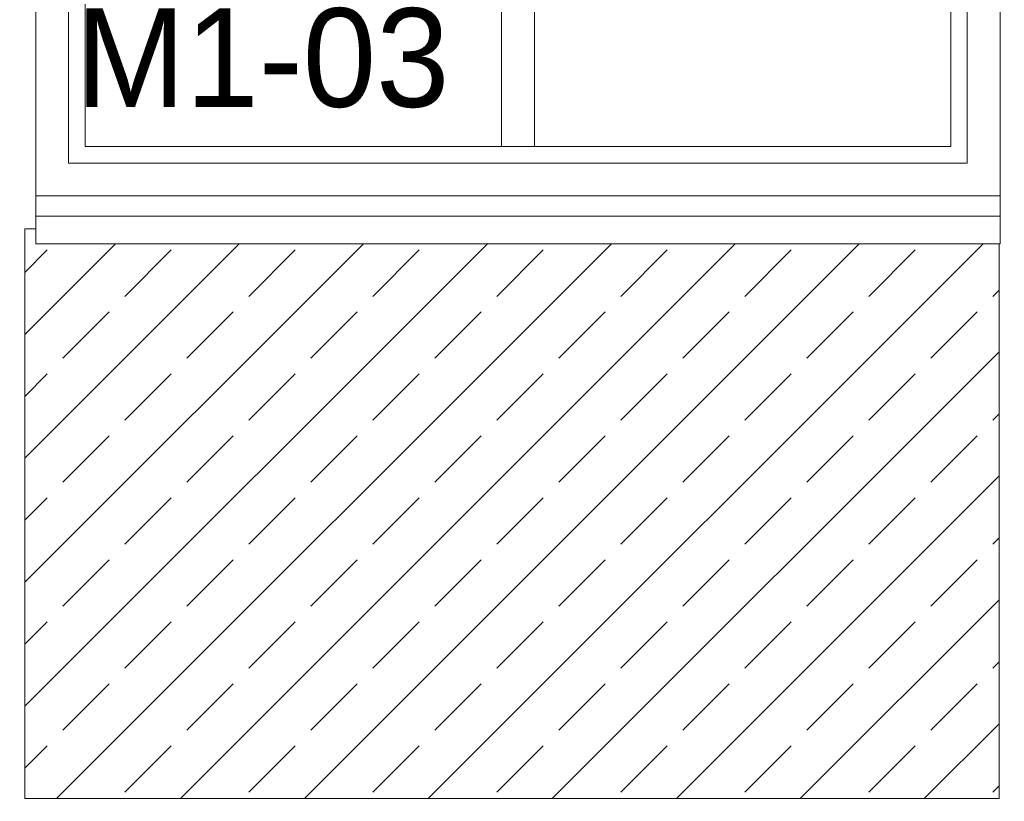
# Model space of a CAD drawing. Header units: millimetres. Extents: x 52659 to 1698020, y -10054 to 104697.
# Tile 226 of 256: x 209513 to 211310, y 8653 to 10080. Entities that reach past the tile are written whole.
import ezdxf

# ---------------------------------------------------------------- set-up
doc = ezdxf.new("R2010")
doc.units = ezdxf.units.MM
doc.header["$MEASUREMENT"] = 0
for name, color, linetype in [('02-04 CASSETTES FONCEES', 7, 'Continuous'), ('02-04 Mur.Construction', 7, 'Continuous'), ('05-02 Cotation 200ème 100ème.Cotations', 7, 'Continuous'), ('06-05 Etiquette.Texte', 7, 'Continuous'), ('Fenêtres ARCHICAD', 7, 'Continuous')]:
    doc.layers.add(name, color=color, linetype=linetype)
doc.styles.add('STYLE_GENERE_3', font='ARIALN.TTF')
doc.dimstyles.new('STYLE_GENERE__2', dxfattribs={"dimtxt": 200, "dimasz": 95, "dimexe": 0.18, "dimexo": 100, "dimgap": 0, "dimtad": 0, "dimlfac": 0.001, "dimzin": 0, "dimdsep": 46, "dimtxsty": 'STYLE_GENERE_3', "dimblk": 'ARROWHEAD_6', "dimblk1": 'ARROWHEAD_6', "dimblk2": 'ARROWHEAD_6', "dimcen": 0.09, "dimclrd": 7, "dimclre": 7, "dimclrt": 7, "dimazin": 0, "dimtfac": 1, "dimtdec": 4, "dimtmove": 0, "dimatfit": 3, "dimfxl": 1, "dimtolj": 1, "dimtzin": 0, "dimarcsym": 0})

# ---------------------------------------------------------------- blocks, each defined once
blk = doc.blocks.new('Élément de coupe_187_1', base_point=(131932.7, 5158.1))
at = {"layer": '02-04 Mur.Construction', "color": 7, "linetype": 'Continuous', "lineweight": 9}
for p, q in [((209542.7, 9726), (209542.7, 9758.1)), ((211302.7, 9758.1), (211302.7, 9726))]:
    blk.add_line(p, q, dxfattribs=at)
blk = doc.blocks.new('Élément de coupe_195_1', base_point=(131932.7, 5158.1))
at = {"layer": 'Fenêtres ARCHICAD', "color": 7, "linetype": 'Continuous', "lineweight": 9}
for p, q in [((209542.7, 9758.1), (209542.7, 11008.1)), ((211300.1, 11008.1), (211302.7, 11008.1)), ((211302.7, 11008.1), (211302.7, 9758.1))]:
    blk.add_line(p, q, dxfattribs=at)
at = {"layer": 'Fenêtres ARCHICAD', "color": 7, "linetype": 'Continuous', "lineweight": 5}
for p, q in [((209602.7, 10598), (209602.7, 9818.1)), ((209632.7, 9848.1), (209632.7, 10598)), ((210392.7, 10598), (210392.7, 9848.1)), ((210452.7, 9848.1), (210452.7, 10598)), ((211212.7, 10598), (211212.7, 9848.1)), ((211242.7, 9818.1), (211242.7, 10598)), ((210407.7, 9848.1), (209632.7, 9848.1)), ((210437.7, 9848.1), (210407.7, 9848.1)), ((211212.7, 9848.1), (210437.7, 9848.1)), ((209602.7, 9818.1), (211242.7, 9818.1)), ((209542.7, 9758.1), (211302.7, 9758.1)), ((209542.7, 9720.9), (209542.7, 9726)), ((209542.7, 9670.8), (209542.7, 9720.9)), ((211302.7, 9720.9), (209542.7, 9720.9)), ((211302.7, 9720.9), (211302.7, 9726)), ((211302.7, 9670.8), (211302.7, 9720.9)), ((211302.7, 9670.8), (209542.7, 9670.8))]:
    blk.add_line(p, q, dxfattribs=at)
blk = doc.blocks.new('Élément de coupe_495_1', base_point=(131932.7, 5158.1))
at = {"layer": '02-04 CASSETTES FONCEES', "color": 7, "linetype": 'Continuous', "lineweight": 9}
for p, q in [((209522.7, 9698.1), (209522.7, 8658.1)), ((209542.7, 9698.1), (209522.7, 9698.1)), ((209522.7, 8826.6), (210366.9, 9670.8)), ((209522.7, 9052.9), (210140.6, 9670.8)), ((209522.7, 9279.2), (209914.3, 9670.8)), ((209522.7, 9505.4), (209688.1, 9670.8)), ((209580.4, 8658.1), (210593.2, 9670.8)), ((209806.7, 8658.1), (210819.4, 9670.8)), ((210033, 8658.1), (211045.7, 9670.8)), ((210259.2, 8658.1), (211272, 9670.8)), ((211300.7, 8658.1), (211300.7, 9670.8)), ((209522.7, 9618.6), (209563.8, 9659.7)), ((209705.2, 9574.8), (209790.1, 9659.7)), ((209931.5, 9574.8), (210016.3, 9659.7)), ((210157.8, 9574.8), (210242.6, 9659.7)), ((210384, 9574.8), (210468.9, 9659.7)), ((210610.3, 9574.8), (210695.2, 9659.7)), ((210836.6, 9574.8), (210921.4, 9659.7)), ((211062.9, 9574.8), (211147.7, 9659.7)), ((211289.1, 9574.8), (211300.7, 9586.4)), ((209592.1, 9461.7), (209676.9, 9546.6)), ((209818.4, 9461.7), (209903.2, 9546.6)), ((210044.6, 9461.7), (210129.5, 9546.6)), ((210270.9, 9461.7), (210355.8, 9546.6)), ((210497.2, 9461.7), (210582, 9546.6)), ((210723.4, 9461.7), (210808.3, 9546.6)), ((210949.7, 9461.7), (211034.6, 9546.6)), ((211176, 9461.7), (211260.9, 9546.6)), ((210485.5, 8658.1), (211300.7, 9473.3)), ((209522.7, 9392.3), (209563.8, 9433.4)), ((209705.2, 9348.6), (209790.1, 9433.4)), ((209931.5, 9348.6), (210016.3, 9433.4)), ((210157.8, 9348.6), (210242.6, 9433.4)), ((210384, 9348.6), (210468.9, 9433.4)), ((210610.3, 9348.6), (210695.2, 9433.4)), ((210836.6, 9348.6), (210921.4, 9433.4)), ((211062.9, 9348.6), (211147.7, 9433.4)), ((211289.1, 9348.6), (211300.7, 9360.1)), ((209592.1, 9235.4), (209676.9, 9320.3)), ((209818.4, 9235.4), (209903.2, 9320.3)), ((210044.6, 9235.4), (210129.5, 9320.3)), ((210270.9, 9235.4), (210355.8, 9320.3)), ((210497.2, 9235.4), (210582, 9320.3)), ((210723.4, 9235.4), (210808.3, 9320.3)), ((210949.7, 9235.4), (211034.6, 9320.3)), ((211176, 9235.4), (211260.9, 9320.3)), ((210711.8, 8658.1), (211300.7, 9247)), ((209522.7, 9166), (209563.8, 9207.1)), ((209705.2, 9122.3), (209790.1, 9207.1)), ((209931.5, 9122.3), (210016.3, 9207.1)), ((210157.8, 9122.3), (210242.6, 9207.1)), ((210384, 9122.3), (210468.9, 9207.1)), ((210610.3, 9122.3), (210695.2, 9207.1)), ((210836.6, 9122.3), (210921.4, 9207.1)), ((211062.9, 9122.3), (211147.7, 9207.1)), ((211289.1, 9122.3), (211300.7, 9133.9)), ((209592.1, 9009.2), (209676.9, 9094)), ((209818.4, 9009.2), (209903.2, 9094)), ((210044.6, 9009.2), (210129.5, 9094)), ((210270.9, 9009.2), (210355.8, 9094)), ((210497.2, 9009.2), (210582, 9094)), ((210723.4, 9009.2), (210808.3, 9094)), ((210949.7, 9009.2), (211034.6, 9094)), ((211176, 9009.2), (211260.9, 9094)), ((210938, 8658.1), (211300.7, 9020.7)), ((209522.7, 8939.8), (209563.8, 8980.9)), ((209705.2, 8896), (209790.1, 8980.9)), ((209931.5, 8896), (210016.3, 8980.9)), ((210157.8, 8896), (210242.6, 8980.9)), ((210384, 8896), (210468.9, 8980.9)), ((210610.3, 8896), (210695.2, 8980.9)), ((210836.6, 8896), (210921.4, 8980.9)), ((211062.9, 8896), (211147.7, 8980.9)), ((211289.1, 8896), (211300.7, 8907.6)), ((209592.1, 8782.9), (209676.9, 8867.7)), ((209818.4, 8782.9), (209903.2, 8867.7)), ((210044.6, 8782.9), (210129.5, 8867.7)), ((210270.9, 8782.9), (210355.8, 8867.7)), ((210497.2, 8782.9), (210582, 8867.7)), ((210723.4, 8782.9), (210808.3, 8867.7)), ((210949.7, 8782.9), (211034.6, 8867.7)), ((211176, 8782.9), (211260.9, 8867.7)), ((211164.3, 8658.1), (211300.7, 8794.5)), ((209522.7, 8713.5), (209563.8, 8754.6)), ((209705.2, 8669.7), (209790.1, 8754.6)), ((209931.5, 8669.7), (210016.3, 8754.6)), ((210157.8, 8669.7), (210242.6, 8754.6)), ((210384, 8669.7), (210468.9, 8754.6)), ((210610.3, 8669.7), (210695.2, 8754.6)), ((210836.6, 8669.7), (210921.4, 8754.6)), ((211062.9, 8669.7), (211147.7, 8754.6)), ((211289.1, 8669.7), (211300.7, 8681.3)), ((209522.7, 8658.1), (211300.7, 8658.1))]:
    blk.add_line(p, q, dxfattribs=at)
blk = doc.blocks.new('*D741', base_point=(131932.7, 5158.1))
at = {"layer": '05-02 Cotation 200ème 100ème.Cotations', "color": 7, "linetype": 'Continuous', "lineweight": 25, "transparency": 16777216}
for p, q in [((165280.7, 9772.9), (165380.7, 9672.9)), ((165280.7, 7648.1), (165380.7, 7548.1))]:
    blk.add_line(p, q, dxfattribs=at)
at = {"layer": '05-02 Cotation 200ème 100ème.Cotations', "color": 7, "linetype": 'Continuous', "lineweight": 13, "transparency": 16777216}
for p, q in [((165424.5, 9722.9), (165237, 9722.9)), ((165330.7, 8909.3), (165330.7, 9722.9)), ((165330.7, 7598.1), (165330.7, 8411.6)), ((165424.5, 7598.1), (165237, 7598.1))]:
    blk.add_line(p, q, dxfattribs=at)
at = {"layer": '05-02 Cotation 200ème 100ème.Cotations', "color": 7, "lineweight": 9, "transparency": 16777216, "insert": (165430.7, 8436.5), "char_height": 200, "attachment_point": 7, "rotation": 90, "style": 'STYLE_GENERE_3'}
blk.add_mtext('\\A1;2,12', dxfattribs=at)
blk = doc.blocks.new('ARROWHEAD_6')
at = {"color": 0, "linetype": 'Continuous', "lineweight": 0}
for p, q in [((-0.5, -0.5), (0.5, 0.5)), ((0, 0), (-1, 0))]:
    blk.add_line(p, q, dxfattribs=at)
blk = doc.blocks.new('*D742', base_point=(131932.7, 5158.1))
at = {"layer": '05-02 Cotation 200ème 100ème.Cotations', "color": 7, "linetype": 'Continuous', "lineweight": 25, "transparency": 16777216}
for p, q in [((165280.7, 11058.1), (165380.7, 10958.1)), ((165280.7, 9772.9), (165380.7, 9672.9))]:
    blk.add_line(p, q, dxfattribs=at)
at = {"layer": '05-02 Cotation 200ème 100ème.Cotations', "color": 7, "linetype": 'Continuous', "lineweight": 13, "transparency": 16777216}
for p, q in [((165424.5, 11008.1), (165237, 11008.1)), ((165330.7, 10614.3), (165330.7, 11008.1)), ((165330.7, 9722.9), (165330.7, 10116.6)), ((165424.5, 9722.9), (165237, 9722.9))]:
    blk.add_line(p, q, dxfattribs=at)
at = {"layer": '05-02 Cotation 200ème 100ème.Cotations', "color": 7, "lineweight": 9, "transparency": 16777216, "char_height": 200, "attachment_point": 7, "rotation": 90, "style": 'STYLE_GENERE_3'}
for s, insert in [('\\A1;0,35', (165287.9, 10961.3)), ('\\A1;1,29', (165430.7, 10141.5))]:
    blk.add_mtext(s, dxfattribs=dict(at, insert=insert))
blk = doc.blocks.new('*D760', base_point=(131932.7, 5158.1))
at = {"layer": '05-02 Cotation 200ème 100ème.Cotations', "color": 7, "linetype": 'Continuous', "lineweight": 25, "transparency": 16777216}
for p, q in [((135853.9, 8708.1), (135953.9, 8608.1)), ((135853.9, 6358.1), (135953.9, 6258.1))]:
    blk.add_line(p, q, dxfattribs=at)
at = {"layer": '05-02 Cotation 200ème 100ème.Cotations', "color": 7, "linetype": 'Continuous', "lineweight": 13, "transparency": 16777216}
for p, q in [((135997.7, 8658.1), (135810.2, 8658.1)), ((135903.9, 7731.9), (135903.9, 8658.1)), ((135903.9, 6308.1), (135903.9, 7234.2)), ((135997.7, 6308.1), (135810.2, 6308.1))]:
    blk.add_line(p, q, dxfattribs=at)
at = {"layer": '05-02 Cotation 200ème 100ème.Cotations', "color": 7, "lineweight": 9, "transparency": 16777216, "insert": (136003.9, 7259.1), "char_height": 200, "attachment_point": 7, "rotation": 90, "style": 'STYLE_GENERE_3'}
blk.add_mtext('\\A1;2,35', dxfattribs=at)
blk = doc.blocks.new('*D761', base_point=(131932.7, 5158.1))
at = {"layer": '05-02 Cotation 200ème 100ème.Cotations', "color": 7, "linetype": 'Continuous', "lineweight": 25, "transparency": 16777216}
for p, q in [((135853.9, 9772.9), (135953.9, 9672.9)), ((135853.9, 8708.1), (135953.9, 8608.1))]:
    blk.add_line(p, q, dxfattribs=at)
at = {"layer": '05-02 Cotation 200ème 100ème.Cotations', "color": 7, "linetype": 'Continuous', "lineweight": 13, "transparency": 16777216}
for p, q in [((135997.7, 9722.9), (135810.2, 9722.9)), ((135903.9, 9439.3), (135903.9, 9722.9)), ((135903.9, 8658.1), (135903.9, 8941.6)), ((135997.7, 8658.1), (135810.2, 8658.1))]:
    blk.add_line(p, q, dxfattribs=at)
at = {"layer": '05-02 Cotation 200ème 100ème.Cotations', "color": 7, "lineweight": 9, "transparency": 16777216, "insert": (136003.9, 8966.5), "char_height": 200, "attachment_point": 7, "rotation": 90, "style": 'STYLE_GENERE_3'}
blk.add_mtext('\\A1;1,06', dxfattribs=at)
blk = doc.blocks.new('*D762', base_point=(131932.7, 5158.1))
at = {"layer": '05-02 Cotation 200ème 100ème.Cotations', "color": 7, "linetype": 'Continuous', "lineweight": 25, "transparency": 16777216}
for p, q in [((135853.9, 11058.1), (135953.9, 10958.1)), ((135853.9, 9772.9), (135953.9, 9672.9))]:
    blk.add_line(p, q, dxfattribs=at)
at = {"layer": '05-02 Cotation 200ème 100ème.Cotations', "color": 7, "linetype": 'Continuous', "lineweight": 13, "transparency": 16777216}
for p, q in [((135997.7, 11008.1), (135810.2, 11008.1)), ((135903.9, 10614.3), (135903.9, 11008.1)), ((135903.9, 9722.9), (135903.9, 10116.6)), ((135997.7, 9722.9), (135810.2, 9722.9))]:
    blk.add_line(p, q, dxfattribs=at)
at = {"layer": '05-02 Cotation 200ème 100ème.Cotations', "color": 7, "lineweight": 9, "transparency": 16777216, "char_height": 200, "attachment_point": 7, "rotation": 90, "style": 'STYLE_GENERE_3'}
for s, insert in [('\\A1;0,35', (135861, 10961.3)), ('\\A1;1,29', (136003.9, 10141.5))]:
    blk.add_mtext(s, dxfattribs=dict(at, insert=insert))
blk = doc.blocks.new('Étiquette_11_1', base_point=(210010.2, 9848.1))
at = {"layer": '06-05 Etiquette.Texte', "color": 7, "linetype": 'Continuous', "lineweight": 9}
blk.add_line((210010.2, 9848.1), (210010.2, 9849.1), dxfattribs=at)
at = {"layer": '06-05 Etiquette.Texte', "color": 7, "lineweight": 9, "insert": (209615.5, 10100.7), "char_height": 180, "attachment_point": 1}
blk.add_mtext('\\A1;\\pt0,1000;M1-03{\\H0.66x;\\S^  ;\\S^  ;} ', dxfattribs=at)

msp = doc.modelspace()

# ---------------------------------------------------------------- block references
at = {"layer": '02-04 CASSETTES FONCEES', "lineweight": 0}
msp.add_blockref('Élément de coupe_495_1', (131932.668, 5158.072), dxfattribs=at)
at = {"layer": '02-04 Mur.Construction', "lineweight": 0}
msp.add_blockref('Élément de coupe_187_1', (131932.668, 5158.072), dxfattribs=at)
at = {"layer": '06-05 Etiquette.Texte', "color": 7, "linetype": 'Continuous', "lineweight": 9}
msp.add_blockref('Étiquette_11_1', (210010.18, 9848.072), dxfattribs=at)
at = {"layer": 'Fenêtres ARCHICAD', "lineweight": 0}
msp.add_blockref('Élément de coupe_195_1', (131932.668, 5158.072), dxfattribs=at)

# ---------------------------------------------------------------- dimensions: what is measured, and where the dimension line sits
at = {"layer": '05-02 Cotation 200ème 100ème.Cotations', "color": 7, "linetype": 'Continuous', "lineweight": 13}
for base, p1, p2, picture, middle in [((135903.901, 11008.072), (221690.249, 9722.862), (220602.668, 11008.072), '*D762', (135903.901, 10401.231)), ((165330.708, 11008.072), (221690.249, 9722.862), (220602.668, 11008.072), '*D742', (165330.708, 10401.231)), ((135903.901, 9722.862), (136794.464, 8658.072), (221690.249, 9722.862), '*D761', (135903.901, 9226.231)), ((165330.708, 9722.862), (220602.668, 7598.072), (221690.249, 9722.862), '*D741', (165330.708, 8696.231)), ((135903.901, 8658.072), (220602.668, 6308.064), (136794.464, 8658.072), '*D760', (135903.901, 7518.832))]:
    dim = msp.add_linear_dim(base=base, p1=p1, p2=p2, angle=90, dimstyle='STYLE_GENERE__2', dxfattribs=at)
    dim.commit()
    dim.dimension.update_dxf_attribs({"geometry": picture, "text_midpoint": middle, "dimtype": 160, "text_rotation": 90})

doc.saveas('drawing.dxf')
